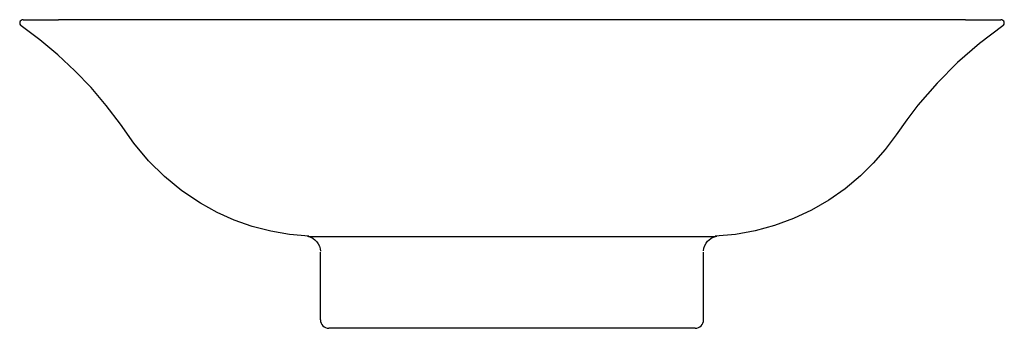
# Model space of a CAD drawing. Header units: millimetres. Extents: x -0.296 to 0.296, y 0 to 0.185.
import ezdxf

# ---------------------------------------------------------------- set-up
doc = ezdxf.new("R2010")
doc.units = ezdxf.units.MM
doc.layers.add('BLOCKS', color=3, linetype='Continuous')

msp = doc.modelspace()

# ---------------------------------------------------------------- linework, layer by layer
at = {"layer": 'BLOCKS'}
for p, q in [((-0.29352, 0.185), (-0.27213, 0.185)), ((0.27213, 0.185), (-0.27213, 0.185)), ((0.27213, 0.185), (0.29352, 0.185)), ((-0.10937, 0.055), (-0.10936, 0.055)), ((-0.10936, 0.055), (0, 0.055)), ((0, 0.055), (0.10936, 0.055)), ((0.10936, 0.055), (0.10937, 0.055)), ((-0.115, 0.005), (-0.115, 0.04554)), ((0.115, 0.005), (0.115, 0.04554)), ((0.11, 0), (-0.11, 0))]:
    msp.add_line(p, q, dxfattribs=at)
at = {"layer": 'BLOCKS', "flags": 128}
for points in [[(-0.12198, 0.05517), (-0.13352, 0.05623), (-0.14485, 0.05822), (-0.15592, 0.06111), (-0.16668, 0.06489), (-0.17707, 0.06951), (-0.18705, 0.07496), (-0.19821, 0.08241), (-0.20863, 0.09092), (-0.21825, 0.10045), (-0.22696, 0.11095), (-0.23506, 0.12244), (-0.24357, 0.13362), (-0.25268, 0.14428), (-0.26237, 0.15442), (-0.27261, 0.16399), (-0.28339, 0.17298), (-0.29466, 0.18136)], [(0.29466, 0.18136), (0.28067, 0.17081), (0.26748, 0.15933), (0.25513, 0.14695), (0.24367, 0.13374), (0.23693, 0.12502), (0.23058, 0.116), (0.22403, 0.10718), (0.21688, 0.09897), (0.20915, 0.09139), (0.19992, 0.08369), (0.19009, 0.07684), (0.17972, 0.07086), (0.16888, 0.06579), (0.15763, 0.06165), (0.14602, 0.05848), (0.13412, 0.05631), (0.12198, 0.05517)], [(-0.12285, 0.05524), (-0.1226, 0.05519), (-0.1222, 0.0551), (-0.12167, 0.05495), (-0.12101, 0.05471), (-0.1202, 0.05433), (-0.11927, 0.05377), (-0.11826, 0.05298), (-0.11724, 0.05193), (-0.11633, 0.05065), (-0.11561, 0.04919), (-0.11513, 0.0476), (-0.11496, 0.04624)], [(-0.12198, 0.05517), (-0.12198, 0.05517), (-0.11988, 0.0551), (-0.1171, 0.05504), (-0.11357, 0.05501), (-0.10937, 0.055), (-0.10937, 0.055)], [(0.10937, 0.055), (0.10937, 0.055), (0.11349, 0.05501), (0.11696, 0.05504), (0.11982, 0.0551), (0.12198, 0.05517), (0.12198, 0.05517)], [(0.11496, 0.04645), (0.11525, 0.04812), (0.11581, 0.04967), (0.11656, 0.05102), (0.11744, 0.05217), (0.11839, 0.0531), (0.11933, 0.05381), (0.1202, 0.05433), (0.12095, 0.05468), (0.12158, 0.05492), (0.12209, 0.05508), (0.12249, 0.05517), (0.12277, 0.05523), (0.12292, 0.05525)]]:
    msp.add_lwpolyline(points, dxfattribs=at)
at = {"layer": 'BLOCKS'}
for centre, radius, start, end in [((-0.29352, 0.183), 0.002, 90, 234.98012), ((0.29352, 0.183), 0.002, 305.01988, 90), ((-0.11, 0.005), 0.005, 180, 270), ((0.11, 0.005), 0.005, 270, 0)]:
    msp.add_arc(centre, radius, start, end, dxfattribs=at)

doc.saveas('drawing.dxf')
